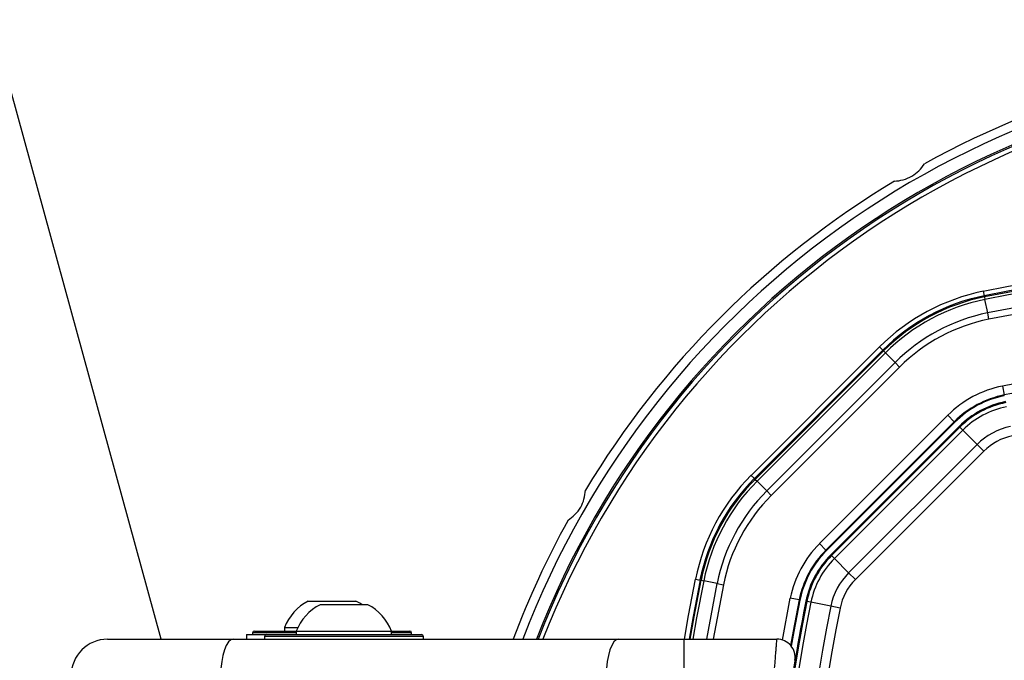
# Model space of a CAD drawing. Header units: millimetres. Extents: x 20 to 26059, y 28 to 17777.
# Tile 56 of 90: x 8803 to 9019, y 13330 to 13471. Entities that reach past the tile are written whole.
import ezdxf

# ---------------------------------------------------------------- set-up
doc = ezdxf.new("R2010")
doc.units = ezdxf.units.MM
doc.header["$LTSCALE"] = 2
doc.layers.add('COMPONENT_GEOMETRY', color=7, linetype='Continuous')
doc.styles.add('SLDTEXTSTYLE0', font='TXT', dxfattribs={"width": 0.75})
doc.dimstyles.new('SLDDIMSTYLE0', dxfattribs={"dimtxt": 150, "dimasz": 6.604, "dimexe": 0, "dimexo": 0.0625, "dimgap": 37.5, "dimtad": 0, "dimtih": 1, "dimtoh": 1, "dimdec": 0, "dimrnd": 1e-09, "dimzin": 12, "dimdsep": 46, "dimtxsty": 'SLDTEXTSTYLE0', "dimsah": 1, "dimcen": 0.09, "dimadec": 0, "dimazin": 3, "dimtfac": 1, "dimtdec": 0, "dimtofl": 0, "dimtmove": 0, "dimatfit": 3, "dimfxl": 1, "dimfrac": 2, "dimtolj": 1, "dimtzin": 12, "dimarcsym": 0})

# ---------------------------------------------------------------- blocks, each defined once
blk = doc.blocks.new('_D')
at = {"layer": 'COMPONENT_GEOMETRY', "color": 7}
for p, q in [((8742.94, 17777.25), (8697.24, 17777.25)), ((8697.24, 17777.25), (8697.24, 17539.12)), ((9453.98, 17777.25), (9499.68, 17777.25)), ((9499.68, 17777.25), (9499.68, 17539.12)), ((2197.17, 13286.24), (2197.17, 17567.56)), ((15999.75, 13309.49), (15999.75, 17567.56)), ((2197.17, 17561.21), (8625.04, 17561.21)), ((15999.75, 17561.21), (9571.88, 17561.21)), ((8697.24, 17539.12), (8742.94, 17539.12)), ((9499.68, 17539.12), (9453.98, 17539.12))]:
    blk.add_line(p, q, dxfattribs=at)
for points in [[(2197.17, 17561.21), (2203.77, 17560.19), (2203.77, 17562.22)], [(15999.75, 17561.21), (15993.15, 17562.22), (15993.15, 17560.19)]]:
    blk.add_solid(points, dxfattribs=at)
at = {"layer": 'COMPONENT_GEOMETRY', "color": 7, "char_height": 150, "attachment_point": 1, "style": 'SLDTEXTSTYLE0'}
for s, insert in [('22\'7.70"', (8742.94, 17732.48)), ('6901mm', (8689.29, 17508.06))]:
    blk.add_mtext(s, dxfattribs=dict(at, insert=insert))

msp = doc.modelspace()

# ---------------------------------------------------------------- linework, layer by layer
at = {"color": 7, "linetype": 'Continuous', "lineweight": 25}
for p, q in [((9014.74, 13411.46), (9014.94, 13410.48)), ((9014.99, 13410.23), (9014.94, 13410.48)), ((9014.99, 13410.23), (9015.1, 13409.66)), ((9015.7, 13406.72), (9015.1, 13409.66)), ((9015.97, 13405.33), (9015.7, 13406.72)), ((8963.67, 13370.98), (8991.92, 13399.23)), ((8992.62, 13398.52), (8964.37, 13370.27)), ((8964.55, 13370.09), (8992.8, 13398.34)), ((8993.21, 13397.93), (8964.96, 13369.68)), ((8991.92, 13399.23), (8992.62, 13398.52)), ((8992.8, 13398.34), (8992.62, 13398.52)), ((8992.8, 13398.34), (8993.21, 13397.93)), ((8995.33, 13395.81), (8993.21, 13397.93)), ((8967.09, 13367.56), (8995.33, 13395.81)), ((8996.33, 13394.81), (8995.33, 13395.81)), ((8996.33, 13394.81), (8968.09, 13366.56)), ((9018.93, 13390.62), (9019.33, 13388.66)), ((9019.36, 13388.49), (9019.33, 13388.66)), ((8978.7, 13355.95), (9006.95, 13384.2)), ((9008.36, 13382.78), (8980.11, 13354.53)), ((9008.48, 13382.66), (8980.23, 13354.41)), ((9008.36, 13382.78), (9006.95, 13384.2)), ((9008.48, 13382.66), (9008.36, 13382.78)), ((9009.42, 13381.72), (8981.17, 13353.47)), ((8981.33, 13353.31), (9009.58, 13381.56)), ((9010.23, 13380.92), (8981.98, 13352.67)), ((9009.58, 13381.56), (9009.42, 13381.72)), ((9009.58, 13381.56), (9010.23, 13380.92)), ((9013.37, 13377.77), (9010.23, 13380.92)), ((8985.12, 13349.52), (9013.37, 13377.77)), ((9014.84, 13376.3), (8986.59, 13348.05)), ((9014.84, 13376.3), (9013.37, 13377.77)), ((8963.67, 13370.98), (8964.37, 13370.27)), ((8964.55, 13370.09), (8964.37, 13370.27)), ((8964.55, 13370.09), (8964.96, 13369.68)), ((8967.09, 13367.56), (8964.96, 13369.68)), ((8967.09, 13367.56), (8968.09, 13366.56)), ((8980.11, 13354.53), (8978.7, 13355.95)), ((8980.23, 13354.41), (8980.11, 13354.53)), ((8981.33, 13353.31), (8981.17, 13353.47)), ((8981.33, 13353.31), (8981.98, 13352.67)), ((8985.12, 13349.52), (8981.98, 13352.67)), ((8951.44, 13348.15), (8952.42, 13347.95)), ((8952.66, 13347.9), (8952.42, 13347.95)), ((8952.66, 13347.9), (8953.23, 13347.79)), ((8956.18, 13347.2), (8953.23, 13347.79)), ((8986.59, 13348.05), (8985.12, 13349.52)), ((8956.18, 13347.2), (8957.56, 13346.92)), ((8866.23, 13343.33), (8876.73, 13343.33)), ((8974.23, 13343.57), (8972.27, 13343.96)), ((8974.41, 13343.53), (8974.23, 13343.57)), ((8975.93, 13343.23), (8975.71, 13343.27)), ((8976.82, 13343.05), (8975.93, 13343.23)), ((8868.83, 13342.53), (8876.08, 13342.53)), ((8876.08, 13342.53), (8879.33, 13342.53)), ((8981.18, 13342.17), (8976.82, 13343.05)), ((8983.23, 13341.76), (8981.18, 13342.17)), ((8854.38, 13336.73), (8854.48, 13336.73)), ((8854.48, 13336.73), (8863.59, 13336.73)), ((8860.98, 13337.49), (8860.98, 13336.73)), ((8860.98, 13337.49), (8863.93, 13337.49)), ((8863.58, 13336.69), (8863.58, 13335.93)), ((8863.58, 13336.69), (8878.09, 13336.69)), ((8878.09, 13336.69), (8884.58, 13336.69)), ((8884.56, 13336.73), (8888.58, 13336.73)), ((8884.58, 13335.93), (8884.58, 13336.69)), ((8822.08, 13334.93), (8849.71, 13334.93)), ((8849.71, 13334.93), (8934.53, 13334.93)), ((8852.68, 13335.93), (8852.68, 13334.93)), ((8852.68, 13335.93), (8856.98, 13335.93)), ((8853.98, 13336.33), (8853.98, 13335.93)), ((8856.58, 13335.53), (8856.58, 13334.93)), ((8856.98, 13335.93), (8891.18, 13335.93)), ((8888.98, 13335.93), (8888.98, 13336.33)), ((8891.58, 13334.93), (8891.58, 13335.53)), ((8934.53, 13334.93), (8948.89, 13334.93)), ((8948.89, 13334.93), (8948.89, 13326.93)), ((8948.89, 13334.93), (8969.34, 13334.93))]:
    msp.add_line(p, q, dxfattribs=at)
at = {"color": 8, "linetype": 'Continuous', "lineweight": 25}
for p, q in [((8953.9, 13334.93), (8956.18, 13347.2)), ((8957.56, 13346.92), (8955.33, 13334.93)), ((8970.53, 13334.75), (8972.27, 13343.96)), ((8854.08, 13336.33), (8853.98, 13336.33)), ((8863.58, 13336.33), (8854.08, 13336.33)), ((8891.58, 13335.53), (8856.58, 13335.53)), ((8888.98, 13336.33), (8884.58, 13336.33))]:
    msp.add_line(p, q, dxfattribs=at)
at = {"color": 7, "linetype": 'Continuous', "lineweight": 25, "flags": 128}
for points in [[(8833.91, 13334.93), (8811.05, 13418.2), (8724.82, 13732.37), (8638.59, 14046.53), (8573.47, 14283.77), (8508.35, 14521), (8422.12, 14835.17), (8335.89, 15149.33), (8177.35, 15726.94)], [(8952.42, 13347.95), (8950.88, 13339.94), (8950.01, 13334.93)], [(8878.03, 13342.53), (8877.59, 13342.83), (8876.73, 13343.33)], [(8974.23, 13343.57), (8972.92, 13336.71), (8972.35, 13333.56)], [(8974.41, 13343.53), (8973.09, 13336.66), (8972.5, 13333.39)], [(8849.71, 13334.93), (8849.18, 13334.78), (8848.67, 13334.32), (8848.19, 13333.58), (8847.78, 13332.59), (8847.44, 13331.38), (8847.19, 13329.99), (8847.03, 13328.49), (8846.98, 13326.93)], [(8934.53, 13334.93), (8934, 13334.78), (8933.48, 13334.32), (8933.01, 13333.58), (8932.59, 13332.59), (8932.25, 13331.38), (8932, 13329.99), (8931.85, 13328.49), (8931.79, 13326.93)]]:
    msp.add_lwpolyline(points, dxfattribs=at)
at = {"color": 8, "linetype": 'Continuous', "lineweight": 25, "flags": 128}
for points in [[(8949, 13334.93), (8949.9, 13340.12), (8951.44, 13348.15)], [(8950.26, 13334.93), (8951.12, 13339.83), (8952.66, 13347.9)], [(8953.23, 13347.79), (8951.68, 13339.63), (8950.85, 13334.93)]]:
    msp.add_lwpolyline(points, dxfattribs=at)
at = {"color": 7, "linetype": 'Continuous', "lineweight": 25}
for centre, radius, start, end in [((9098.46, 13264.43), 198, 20.8585, 159.1415), ((9098.46, 13264.43), 200, 91.0906, 118.9094), ((9098.46, 13264.43), 195.2, 21.1724, 158.8276), ((9098.46, 13264.43), 200, 121.0906, 148.9094), ((9098.46, 12995.03), 424.76, 78.6328, 101.3672), ((9098.46, 12995.03), 423.76, 78.6328, 101.3672), ((9098.46, 12995.03), 423.51, 78.6328, 101.3672), ((9098.46, 12995.03), 422.92, 78.6328, 101.3672), ((9098.46, 12995.03), 419.92, 78.6328, 101.3672), ((9098.46, 12995.03), 418.51, 78.6328, 101.3672), ((9023.56, 13367.58), 44.76, 101.3672, 135), ((9023.56, 13367.58), 43.76, 101.3672, 135), ((9023.56, 13367.58), 43.51, 101.3672, 135), ((9023.56, 13367.58), 42.92, 101.3672, 135), ((9023.56, 13367.58), 39.92, 101.3672, 135), ((9023.56, 13367.58), 38.51, 101.3672, 135), ((9098.46, 12995.03), 403.5, 78.6328, 101.3672), ((9098.46, 12995.03), 401.5, 93.396, 101.3672), ((9023.56, 13367.58), 23.5, 101.3672, 135), ((9023.56, 13367.58), 21.5, 101.3672, 135), ((9023.56, 13367.58), 21.33, 101.3672, 135), ((9023.56, 13367.58), 20, 101.3672, 135), ((9023.56, 13367.58), 19.78, 101.3672, 135), ((9023.56, 13367.58), 18.86, 101.3672, 135), ((9023.56, 13367.58), 14.42, 101.3672, 135), ((9023.56, 13367.58), 12.33, 101.3672, 135), ((8995.31, 13339.33), 44.76, 135, 168.6328), ((8995.31, 13339.33), 43.76, 135, 168.6328), ((8995.31, 13339.33), 43.51, 135, 168.6328), ((8995.31, 13339.33), 42.92, 135, 168.6328), ((8995.31, 13339.33), 39.92, 135, 168.6328), ((8995.31, 13339.33), 38.51, 135, 168.6328), ((9098.46, 13264.43), 200, 151.0906, 159.3597), ((8995.31, 13339.33), 23.5, 135, 168.6328), ((8995.31, 13339.33), 21.5, 135, 168.6328), ((8995.31, 13339.33), 21.33, 135, 168.6328), ((8995.31, 13339.33), 20, 135, 168.6328), ((8995.31, 13339.33), 19.78, 135, 168.6328), ((8995.31, 13339.33), 18.86, 135, 168.6328), ((8995.31, 13339.33), 14.42, 135, 168.6328), ((8995.31, 13339.33), 12.33, 135, 168.6328), ((8871.48, 13333.33), 11.29, 117.7009, 158.3898), ((9367.86, 13264.43), 400, 168.6328, 178.6625), ((9367.86, 13264.43), 399.78, 168.6328, 191.3672), ((9367.86, 13264.43), 400, 168.6328, 175.8526), ((8874.08, 13332.53), 11.29, 117.7009, 158.3898), ((8874.08, 13332.53), 11.29, 21.6102, 62.2991), ((9367.86, 13264.43), 398.86, 168.6328, 191.3672), ((9367.86, 13264.43), 394.42, 168.6328, 191.3672), ((9367.86, 13264.43), 392.33, 168.6328, 191.3672), ((8854.38, 13336.33), 0.4, 90, 180), ((8888.58, 13336.33), 0.4, 0, 90), ((8822.08, 13326.93), 8, 90, 180), ((8856.98, 13335.53), 0.4, 90, 180), ((8891.18, 13335.53), 0.4, 0, 90), ((8969.34, 13330.93), 4, 350.7221, 90)]:
    msp.add_arc(centre, radius, start, end, dxfattribs=at)
at = {"color": 8, "linetype": 'Continuous', "lineweight": 25}
for radius, start, end in [(194.87, 21.2097, 158.7903), (193.87, 21.3244, 158.6756)]:
    msp.add_arc((9098.46, 13264.43), radius, start, end, dxfattribs=at)
at = {"color": 7, "linetype": 'Continuous', "lineweight": 25}
for points, knots in [([(8995.18, 13435.7), (8995.82, 13435.76), (8997.11, 13435.88), (8999.02, 13436.71), (9000.68, 13437.97), (9001.4, 13438.98), (9001.78, 13439.51)], [0, 0, 0, 0, 0.25434, 0.510225, 0.74435, 1, 1, 1, 1]), ([(8923.38, 13361.12), (8923.91, 13361.49), (8924.97, 13362.24), (8926.21, 13363.92), (8927.01, 13365.83), (8927.13, 13367.06), (8927.19, 13367.71)], [0, 0, 0, 0, 0.25434, 0.510225, 0.74435, 1, 1, 1, 1]), ([(8968.71, 13326.93), (8968.73, 13327.16), (8968.76, 13327.6), (8968.81, 13328.28), (8968.87, 13328.95), (8968.92, 13329.6), (8968.97, 13330.23), (8969.01, 13330.84), (8969.06, 13331.42), (8969.1, 13331.98), (8969.15, 13332.49), (8969.18, 13332.95), (8969.22, 13333.38), (8969.25, 13333.77), (8969.28, 13334.2), (8969.31, 13334.54), (8969.33, 13334.78), (8969.34, 13334.91), (8969.34, 13334.92), (8969.34, 13334.93)], [0, 0, 0, 0, 0.053327, 0.107028, 0.161915, 0.217211, 0.270625, 0.324416, 0.379402, 0.434802, 0.488109, 0.541795, 0.596675, 0.651969, 0.704812, 0.812311, 0.867098, 0.933183, 1, 1, 1, 1])]:
    msp.add_open_spline(points, degree=3, knots=knots, dxfattribs=at)

# ---------------------------------------------------------------- dimensions: what is measured, and where the dimension line sits
at = {"layer": 'COMPONENT_GEOMETRY', "color": 7}
dim = msp.add_linear_dim(base=(2197.17, 17561.21), p1=(15999.75, 13306.95), p2=(2197.17, 13283.7), dimstyle='SLDDIMSTYLE0', dxfattribs=at)
dim.commit()
dim.dimension.update_dxf_attribs({"geometry": '_D', "text_midpoint": (9098.46, 17561.21), "dimtype": 160})

doc.saveas('drawing.dxf')
